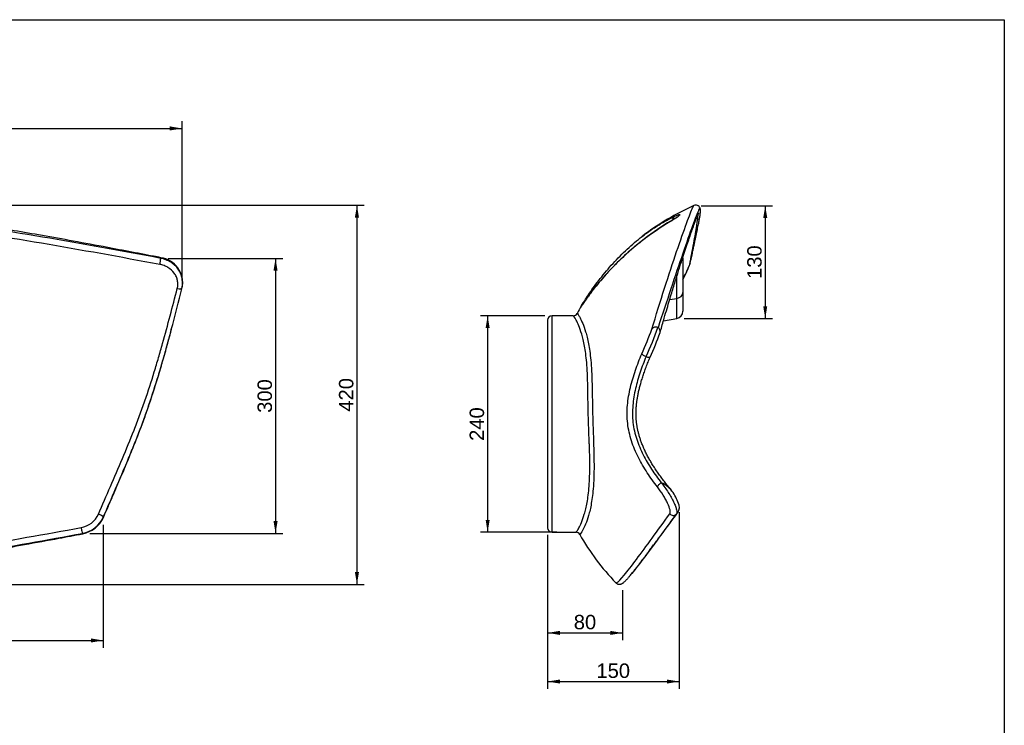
# Model space of a CAD drawing. Header units: millimetres. Extents: x 11 to 285, y 7 to 203.
# Tile 5 of 5: x 148 to 284, y 105 to 203. Entities that reach past the tile are written whole.
import ezdxf
from ezdxf.enums import TextEntityAlignment as Align

# ---------------------------------------------------------------- set-up
doc = ezdxf.new("R2010")
doc.units = ezdxf.units.MM
for name, color, linetype in [('1', 7, 'Continuous'), ('Default', 7, 'Continuous'), ('KONG_110-R', 7, 'Continuous')]:
    doc.layers.add(name, color=color, linetype=linetype)
doc.styles.add('SEACAD_Arial', font='ARIAL.TTF')
doc.dimstyles.new('ISO_PALLINATURA', dxfattribs={"dimtxt": 2, "dimasz": 1.7, "dimexe": 1, "dimexo": 1, "dimgap": 1, "dimtad": 1, "dimdec": 0, "dimlfac": 8, "dimtxsty": 'SEACAD_Arial', "dimblk1": '_SE_FILLED', "dimblk2": '_SE_FILLED', "dimsah": 1, "dimcen": 1, "dimadec": 0, "dimazin": 0, "dimtfac": 1, "dimtdec": 0, "dimtmove": 0, "dimatfit": 3, "dimfxl": 1, "dimtolj": 1, "dimarcsym": 0})

# ---------------------------------------------------------------- blocks, each defined once
blk = doc.blocks.new('SE')
at = {"layer": 'KONG_110-R', "color": 7, "linetype": 'Continuous'}
for centre, radius, start, end in [((166.95, 166.41), 3.47, 349.2735, 82.3607), ((155.81, 135.63), 3.22, 279.7938, 336.116), ((155.83, 135.54), 3.95, 280.3457, 335.6962), ((155.88, 135.44), 3.89, 280.2111, 336.0371)]:
    blk.add_arc(centre, radius, start, end, dxfattribs=at)
for centre, major_axis, ratio, start_param, end_param in [((167.29, 169.24), (0.119, 0.614), 0.040793, 4.176259, 5.744213), ((167.29, 169.24), (-0.119, -0.614), 0.040793, 2.60262, 3.141713), ((169.75, 165.86), (-0.606, 0.151), 0.452319, 1.579516, 3.149864), ((158.87, 134.11), (0.573, -0.251), 0.243711, 0.296767, 1.874618), ((158.87, 134.11), (-0.573, 0.251), 0.243711, 3.143663, 3.43836), ((156.46, 132.23), (0.115, -0.614), 0.10337, 4.32201, 5.899837), ((156.46, 132.23), (-0.115, 0.614), 0.10337, 2.758244, 3.141449)]:
    blk.add_ellipse(centre, major_axis=major_axis, ratio=ratio, start_param=start_param, end_param=end_param, dxfattribs=at)
for points, knots in [([(167.41, 169.86), (167.04, 169.93), (164.52, 170.42), (160.13, 171.26), (154.85, 172.24), (150.57, 173), (146.68, 173.67), (143.07, 174.25), (139.67, 174.76), (136.47, 175.21), (133.32, 175.61), (130.22, 175.97), (127.15, 176.29), (124.21, 176.55), (121.39, 176.76), (118.66, 176.92), (116.01, 177.04), (113.44, 177.11), (110.93, 177.14), (108.58, 177.13), (106.32, 177.08), (104.14, 177), (101.91, 176.88), (99.68, 176.72), (97.42, 176.51), (95.15, 176.27), (92.85, 175.99), (90.54, 175.67), (88.2, 175.3), (85.84, 174.89), (83.47, 174.44), (81.07, 173.95), (78.64, 173.41), (76.15, 172.83), (73.57, 172.18), (70.88, 171.47), (68.1, 170.69), (65.21, 169.85), (62.19, 168.93), (59.01, 167.92), (55.62, 166.81), (51.95, 165.57), (47.78, 164.13), (42.92, 162.42), (39.04, 161.04), (37.04, 160.33), (36.85, 160.26)], [0, 0, 0, 0, 0.00768, 0.061157, 0.096982, 0.129137, 0.158447, 0.185661, 0.211256, 0.235545, 0.258343, 0.282525, 0.305544, 0.32756, 0.348726, 0.369155, 0.388941, 0.408157, 0.426864, 0.445116, 0.460898, 0.477589, 0.494179, 0.510941, 0.52788, 0.545004, 0.562318, 0.57983, 0.597547, 0.615473, 0.633616, 0.651981, 0.670573, 0.689441, 0.709605, 0.730442, 0.752073, 0.774629, 0.798283, 0.823265, 0.849907, 0.8787, 0.910449, 0.949372, 0.995828, 1, 1, 1, 1]), ([(167.41, 169.77), (161.94, 170.8), (156.47, 171.8), (145.5, 173.65), (140, 174.49), (128.96, 175.84), (123.41, 176.35), (115.07, 176.72), (112.28, 176.77), (106.72, 176.73), (103.94, 176.63), (98.39, 176.25), (95.62, 175.97), (90.11, 175.24), (87.36, 174.79), (79.18, 173.23), (73.79, 171.92), (63.11, 168.93), (57.82, 167.27), (47.31, 163.79), (42.08, 161.97), (36.85, 160.16)], [0, 0, 0, 0, 0.125, 0.125, 0.25, 0.25, 0.375, 0.375, 0.4375, 0.4375, 0.5, 0.5, 0.5625, 0.5625, 0.625, 0.625, 0.75, 0.75, 0.875, 0.875, 1, 1, 1, 1]), ([(167.25, 168.93), (161.8, 169.93), (156.35, 170.93), (145.41, 172.78), (139.93, 173.63), (128.92, 175), (123.4, 175.51), (112.32, 176.02), (106.76, 176.01), (98.47, 175.45), (95.71, 175.17), (90.22, 174.44), (87.48, 173.99), (79.33, 172.43), (73.96, 171.11), (63.32, 168.11), (58.05, 166.44), (50.19, 163.82), (47.57, 162.93), (42.35, 161.14), (39.73, 160.24), (37.12, 159.35)], [0, 0, 0, 0, 0.125, 0.125, 0.25, 0.25, 0.375, 0.375, 0.5, 0.5, 0.5625, 0.5625, 0.625, 0.625, 0.75, 0.75, 0.875, 0.875, 0.9375, 0.9375, 1, 1, 1, 1]), ([(170.37, 165.76), (170.41, 165.96), (170.44, 166.17), (170.45, 166.59), (170.42, 166.81), (170.34, 167.25), (170.27, 167.47), (170.08, 167.88), (169.96, 168.09), (169.69, 168.46), (169.54, 168.64), (169.18, 168.96), (168.99, 169.1), (168.58, 169.36), (168.35, 169.47), (167.89, 169.65), (167.65, 169.72), (167.41, 169.77)], [0.0096862, 0.0096862, 0.0096862, 0.0096862, 0.125, 0.125, 0.25, 0.25, 0.375, 0.375, 0.5, 0.5, 0.625, 0.625, 0.75, 0.75, 0.875, 0.875, 1, 1, 1, 1]), ([(169.68, 165.59), (169.73, 165.77), (169.76, 165.95), (169.77, 166.31), (169.75, 166.5), (169.68, 166.87), (169.63, 167.04), (169.48, 167.39), (169.38, 167.56), (169.04, 168.02), (168.74, 168.29), (168.22, 168.6), (168.04, 168.69), (167.65, 168.83), (167.46, 168.89), (167.25, 168.93)], [0, 0, 0, 0, 0.125, 0.125, 0.25, 0.25, 0.375, 0.375, 0.5, 0.5, 0.75, 0.75, 0.875, 0.875, 1, 1, 1, 1]), ([(158.75, 134.32), (159.86, 136.87), (160.98, 139.42), (162.63, 143.32), (163.17, 144.63), (163.96, 146.63), (164.21, 147.3), (164.72, 148.66), (164.96, 149.34), (165.66, 151.37), (166.09, 152.7), (166.7, 154.7), (166.9, 155.36), (167.28, 156.67), (167.47, 157.32), (168.37, 160.56), (169.03, 163.09), (169.68, 165.59)], [0, 0, 0, 0, 0.25, 0.25, 0.375, 0.375, 0.4375, 0.4375, 0.5, 0.5, 0.625, 0.625, 0.6875, 0.6875, 0.75, 0.75, 1, 1, 1, 1]), ([(159.43, 133.91), (160.57, 136.52), (161.72, 139.14), (163.11, 142.48), (163.39, 143.16), (163.93, 144.51), (164.2, 145.2), (164.99, 147.25), (165.47, 148.61), (166.39, 151.32), (166.81, 152.67), (167.42, 154.68), (167.61, 155.35), (167.99, 156.68), (168.18, 157.34), (168.53, 158.63), (168.7, 159.26), (168.86, 159.89)], [0, 0, 0, 0, 0.25, 0.25, 0.3125, 0.3125, 0.375, 0.375, 0.5, 0.5, 0.625, 0.625, 0.6875, 0.6875, 0.75, 0.75, 0.8105016, 0.8105016, 0.8105016, 0.8105016]), ([(159.44, 133.86), (159.66, 134.37), (160.06, 135.27), (160.7, 136.74), (161.31, 138.14), (161.86, 139.44), (162.37, 140.64), (162.84, 141.77), (163.29, 142.86), (163.72, 143.94), (164.15, 145.03), (164.55, 146.08), (164.94, 147.11), (165.3, 148.11), (165.64, 149.08), (165.97, 150.06), (166.31, 151.07), (166.64, 152.13), (166.98, 153.21), (167.32, 154.32), (167.65, 155.48), (168, 156.68), (168.34, 157.92), (168.64, 159.03), (168.8, 159.65), (168.87, 159.9)], [0, 0, 0, 0, 0.054209, 0.115499, 0.170059, 0.219845, 0.266135, 0.309763, 0.349433, 0.391552, 0.432454, 0.472165, 0.510691, 0.548058, 0.584305, 0.620158, 0.658711, 0.698394, 0.739411, 0.781958, 0.826263, 0.872598, 0.921304, 0.972823, 1, 1, 1, 1]), ([(35.4, 135.58), (40.31, 134.43), (45.24, 133.29), (55.13, 131.13), (60.09, 130.1), (70.09, 128.3), (75.12, 127.51), (85.26, 126.31), (90.36, 125.89), (98.04, 125.65), (100.6, 125.63), (105.73, 125.73), (108.29, 125.84), (115.96, 126.32), (121.06, 126.85), (131.2, 128.17), (136.25, 128.96), (146.32, 130.65), (151.34, 131.55), (156.36, 132.45)], [0, 0, 0, 0, 0.125, 0.125, 0.25, 0.25, 0.375, 0.375, 0.5, 0.5, 0.5625, 0.5625, 0.625, 0.625, 0.75, 0.75, 0.875, 0.875, 1, 1, 1, 1]), ([(37.02, 134.13), (37.04, 134.13), (38.63, 133.75), (41.92, 132.98), (46.4, 131.95), (50.51, 131.04), (54.31, 130.22), (57.85, 129.49), (61.18, 128.83), (64.3, 128.24), (67.38, 127.7), (70.43, 127.19), (73.45, 126.72), (76.36, 126.3), (79.16, 125.94), (81.87, 125.63), (84.51, 125.36), (87.07, 125.13), (89.58, 124.95), (92.02, 124.8), (94.42, 124.69), (96.76, 124.62), (99.06, 124.59), (101.33, 124.59), (103.62, 124.63), (105.96, 124.7), (108.35, 124.81), (110.79, 124.95), (113.3, 125.12), (115.87, 125.34), (118.51, 125.59), (121.23, 125.88), (124.04, 126.22), (126.96, 126.59), (130, 127.02), (133.18, 127.5), (136.6, 128.04), (140.29, 128.65), (144.3, 129.35), (148.63, 130.12), (152.86, 130.9), (155.36, 131.37), (156.58, 131.6)], [0, 0, 0, 0, 0.000263, 0.043284, 0.081483, 0.116192, 0.148346, 0.17854, 0.206565, 0.232829, 0.257848, 0.284359, 0.309652, 0.333883, 0.357208, 0.379746, 0.401591, 0.422823, 0.443506, 0.463695, 0.483439, 0.50278, 0.521594, 0.540079, 0.558925, 0.578157, 0.59781, 0.617927, 0.638552, 0.659741, 0.681555, 0.704068, 0.727369, 0.75157, 0.77681, 0.803274, 0.831219, 0.86251, 0.895863, 0.932037, 0.972194, 1, 1, 1, 1]), ([(37.13, 134.27), (41.99, 133.14), (46.85, 132.03), (56.62, 129.92), (61.53, 128.93), (71.41, 127.2), (76.38, 126.45), (83.88, 125.61), (86.39, 125.38), (91.43, 125.02), (93.95, 124.89), (99, 124.76), (101.53, 124.77), (106.59, 124.89), (109.11, 125), (116.68, 125.51), (121.71, 126.05), (131.72, 127.37), (136.7, 128.15), (146.63, 129.84), (151.59, 130.75), (156.54, 131.65)], [0, 0, 0, 0, 0.125, 0.125, 0.25, 0.25, 0.375, 0.375, 0.4375, 0.4375, 0.5, 0.5, 0.5625, 0.5625, 0.625, 0.625, 0.75, 0.75, 0.875, 0.875, 1, 1, 1, 1])]:
    blk.add_open_spline(points, degree=3, knots=knots, dxfattribs=at)
for points in [[(168.86, 159.89), (169.38, 161.85), (169.87, 163.79), (170.35, 165.71)], [(170.35, 165.71), (170.36, 165.73), (170.36, 165.75), (170.37, 165.76)]]:
    blk.add_open_spline(points, degree=3, dxfattribs=at)
blk = doc.blocks.new('SE1')
at = {"layer": 'KONG_110-R', "color": 7, "linetype": 'Continuous'}
for p, q in [((239.78, 169.86), (239.78, 165.03)), ((238.95, 164.22), (238.95, 167.29)), ((237.97, 164.08), (238.95, 164.22)), ((238.95, 161.44), (238.95, 164.22)), ((239.78, 165.03), (239.78, 162.43)), ((221.03, 161.19), (221.03, 132.44)), ((221.65, 131.82), (221.65, 161.82)), ((224.59, 161.82), (221.65, 161.82)), ((237.1, 161.11), (238.95, 161.44)), ((221.65, 131.82), (224.97, 131.82))]:
    blk.add_line(p, q, dxfattribs=at)
for centre, radius, start, end in [((255.38, 145.35), 34.71, 113.9174, 127.495), ((241.58, 176.49), 0.646, 22.9179, 114.6802), ((257.93, 141.65), 38.74, 119.8757, 146.2824), ((255.38, 145.35), 34.71, 127.5872, 128.3216), ((206.55, 183.05), 36.99, 333.9383, 337.5596), ((212.87, 180.03), 30.01, 333.7959, 338.6614), ((243.82, 152.5), 21.02, 149.6011, 152.7159), ((221.65, 161.19), 0.625, 90.1492, 179.9995), ((224.59, 162.43), 0.615, 270.121, 331.9393), ((238.78, 162.43), 1, 280, 0), ((172.09, 183.85), 67.75, 336.2382, 339.355), ((191.46, 176.37), 47.71, 334.9539, 340.1454), ((194.64, 174.52), 44.6, 335.5753, 340.2962), ((235.08, 134.93), 4.11, 35.1731, 65.3211), ((230.77, 132.56), 9.02, 19.5666, 31.69), ((237.96, 135.27), 1.34, 311.7698, 12.9691), ((221.65, 132.44), 0.625, 180.0003, 269.8887), ((224.97, 131.21), 0.604, 29.1618, 89.9851), ((253.52, 147.2), 32.12, 209.2422, 224.2175)]:
    blk.add_arc(centre, radius, start, end, dxfattribs=at)
for centre, major_axis, ratio, start_param, end_param in [((239.15, 174.74), (-0.42, 0.907), 0.741681, 0.062712, 0.87301), ((239.15, 174.38), (0.517, -0.856), 0.688514, 3.033167, 3.142233), ((240.21, 169.24), (-0.611, 0.131), 0.980818, 2.812369, 3.146346), ((238.78, 165.03), (-1, 0), 0.819576, 1.745329, 3.141593), ((236.04, 159.66), (0.601, -0.17), 0.93758, 1.319572, 2.89545), ((236.04, 159.66), (-0.601, 0.17), 0.93758, 3.131256, 4.461165), ((234.68, 156.32), (0.575, -0.245), 0.218975, 3.260604, 4.827984), ((234.68, 156.32), (-0.575, 0.245), 0.218975, 1.686392, 3.141713), ((236.75, 138.42), (0.494, 0.383), 0.274229, 1.274763, 2.845781), ((238.45, 134.75), (0.501, -0.374), 0.959221, 4.465106, 6.050137)]:
    blk.add_ellipse(centre, major_axis=major_axis, ratio=ratio, start_param=start_param, end_param=end_param, dxfattribs=at)
for points, knots in [([(235.49, 159.96), (236.07, 161.9), (236.66, 163.82), (237.83, 167.46), (238.4, 169.18), (239.45, 172.23), (239.92, 173.57), (240.49, 175.14), (240.66, 175.59), (240.94, 176.32), (241.05, 176.6), (241.22, 176.97), (241.28, 177.06), (241.31, 177.08)], [0, 0, 0, 0, 0.125, 0.125, 0.25, 0.25, 0.375, 0.375, 0.4375, 0.4375, 0.5, 0.5, 0.5622076, 0.5622076, 0.5622076, 0.5622076]), ([(242.17, 176.74), (242.17, 176.75), (242.16, 176.76), (242.11, 176.73), (242.05, 176.63), (241.87, 176.25), (241.76, 175.97), (241.48, 175.24), (241.31, 174.79), (240.74, 173.23), (240.28, 171.92), (239.26, 168.93), (238.7, 167.27), (237.55, 163.79), (236.95, 161.97), (236.34, 160.16)], [0.4128188, 0.4128188, 0.4128188, 0.4128188, 0.4375, 0.4375, 0.5, 0.5, 0.5625, 0.5625, 0.625, 0.625, 0.75, 0.75, 0.875, 0.875, 1, 1, 1, 1]), ([(240.82, 169.12), (240.88, 169.39), (240.98, 169.86), (241.14, 170.61), (241.28, 171.29), (241.41, 171.9), (241.52, 172.44), (241.62, 172.92), (241.71, 173.36), (241.8, 173.76), (241.87, 174.15), (241.95, 174.5), (242.01, 174.82), (242.06, 175.11), (242.11, 175.36), (242.15, 175.59), (242.18, 175.8), (242.21, 175.98), (242.23, 176.15), (242.24, 176.28), (242.24, 176.39), (242.24, 176.48), (242.23, 176.55), (242.21, 176.61), (242.2, 176.67), (242.18, 176.71), (242.17, 176.73)], [0, 0, 0, 0, 0.070714, 0.146309, 0.213861, 0.275626, 0.332354, 0.384698, 0.433745, 0.480202, 0.529438, 0.576254, 0.62105, 0.664208, 0.706043, 0.746842, 0.78692, 0.826695, 0.867616, 0.908592, 0.937246, 0.95843, 0.972392, 0.983929, 0.993472, 1, 1, 1, 1]), ([(238.7, 175.27), (238.4, 175.09), (238.08, 174.9), (237.42, 174.49), (237.08, 174.27), (236.03, 173.58), (235.31, 173.09), (234.25, 172.28), (233.89, 172.01), (233.18, 171.43), (232.82, 171.14), (231.77, 170.23), (231.1, 169.6), (230.12, 168.61), (229.8, 168.28), (229.17, 167.6), (228.86, 167.26), (228.29, 166.58), (228.01, 166.25), (227.48, 165.59), (227.24, 165.28), (226.9, 164.83), (226.8, 164.69), (226.6, 164.41), (226.5, 164.28), (226.23, 163.9), (226.08, 163.69), (225.9, 163.42), (225.85, 163.34), (225.76, 163.21), (225.72, 163.16), (225.66, 163.08), (225.64, 163.05), (225.62, 163.02), (225.62, 163.02), (225.62, 163.04), (225.63, 163.05), (225.64, 163.07)], [0, 0, 0, 0, 0.03125, 0.03125, 0.0625, 0.0625, 0.125, 0.125, 0.15625, 0.15625, 0.1875, 0.1875, 0.25, 0.25, 0.28125, 0.28125, 0.3125, 0.3125, 0.34375, 0.34375, 0.375, 0.375, 0.390625, 0.390625, 0.40625, 0.40625, 0.4375, 0.4375, 0.453125, 0.453125, 0.46875, 0.46875, 0.484375, 0.484375, 0.5, 0.5, 0.5100609, 0.5100609, 0.5100609, 0.5100609]), ([(236.23, 174.27), (236.41, 174.38), (236.58, 174.48), (237.1, 174.79), (237.43, 174.98), (238.08, 175.33), (238.4, 175.49), (238.69, 175.62)], [0.92174993, 0.92174993, 0.92174993, 0.92174993, 0.9375, 0.9375, 0.96875, 0.96875, 1, 1, 1, 1]), ([(236.64, 159.49), (236.65, 159.55), (236.83, 160.18), (237.16, 161.34), (237.58, 162.77), (237.93, 163.95), (238.24, 164.98), (238.52, 165.9), (238.78, 166.73), (239.02, 167.5), (239.25, 168.24), (239.48, 168.95), (239.69, 169.61), (239.89, 170.22), (240.08, 170.78), (240.26, 171.33), (240.43, 171.84), (240.59, 172.31), (240.75, 172.75), (240.89, 173.15), (241.02, 173.53), (241.14, 173.88), (241.26, 174.2), (241.37, 174.5), (241.47, 174.76), (241.56, 175.01), (241.64, 175.22), (241.72, 175.41), (241.79, 175.58), (241.84, 175.72), (241.9, 175.83), (241.94, 175.93), (241.98, 176), (242, 176.05), (242.02, 176.08), (242.02, 176.08), (242.02, 176.08), (242.02, 176.08)], [0, 0, 0, 0, 0.0068366, 0.0804025, 0.1335686, 0.1808478, 0.2229392, 0.2613477, 0.2970222, 0.3305738, 0.3624159, 0.3961586, 0.4282785, 0.4562108, 0.4857772, 0.5143702, 0.5420741, 0.5689833, 0.5951756, 0.6207156, 0.6456575, 0.670047, 0.6939223, 0.7173153, 0.7402512, 0.7627486, 0.7848179, 0.8064584, 0.8270756, 0.8473369, 0.8675352, 0.8875361, 0.907119, 0.9237202, 0.9387491, 0.9518766, 0.9521838, 0.9521838, 0.9521838, 0.9521838]), ([(239.01, 175.49), (239.01, 175.49), (239.01, 175.49), (239, 175.48), (238.97, 175.46), (238.95, 175.44), (238.91, 175.41), (238.86, 175.38), (238.79, 175.34), (238.72, 175.29), (238.67, 175.26), (238.63, 175.24)], [0.6153896, 0.6153896, 0.6153896, 0.6153896, 0.6350281, 0.6818413, 0.7284754, 0.7837682, 0.8341798, 0.879568, 0.9214239, 0.9608395, 1, 1, 1, 1]), ([(238.69, 175.62), (238.84, 175.69), (238.94, 175.73), (239.11, 175.8), (239.17, 175.82), (239.27, 175.84), (239.3, 175.84), (239.34, 175.83), (239.36, 175.82), (239.36, 175.79), (239.35, 175.76), (239.31, 175.71), (239.28, 175.68), (239.19, 175.6), (239.12, 175.55), (239, 175.46), (238.95, 175.43), (238.84, 175.35), (238.77, 175.31), (238.7, 175.27)], [0, 0, 0, 0, 0.125, 0.125, 0.25, 0.25, 0.375, 0.375, 0.5, 0.5, 0.625, 0.625, 0.75, 0.75, 0.875, 0.875, 0.9375, 0.9375, 1, 1, 1, 1]), ([(240.74, 168.93), (240.94, 169.93), (241.12, 170.93), (241.46, 172.78), (241.61, 173.63), (241.83, 175), (241.89, 175.51), (241.89, 175.78), (241.89, 175.8), (241.89, 175.81)], [0, 0, 0, 0, 0.125, 0.125, 0.25, 0.25, 0.375, 0.375, 0.3832717, 0.3832717, 0.3832717, 0.3832717]), ([(225.64, 163.07), (225.66, 163.11), (225.7, 163.17), (225.79, 163.32), (225.83, 163.4), (225.94, 163.57), (226, 163.67), (226.2, 163.99), (226.37, 164.24), (226.74, 164.8), (226.95, 165.11), (227.41, 165.76), (227.65, 166.09), (228.18, 166.79), (228.46, 167.14), (229.03, 167.85), (229.33, 168.2), (229.94, 168.9), (230.26, 169.24), (231.23, 170.26), (231.9, 170.9), (232.92, 171.81), (233.27, 172.11), (233.97, 172.67), (234.32, 172.94), (235.19, 173.58), (235.71, 173.94), (236.23, 174.27)], [0.5100609, 0.5100609, 0.5100609, 0.5100609, 0.53125, 0.53125, 0.546875, 0.546875, 0.5625, 0.5625, 0.59375, 0.59375, 0.625, 0.625, 0.65625, 0.65625, 0.6875, 0.6875, 0.71875, 0.71875, 0.75, 0.75, 0.8125, 0.8125, 0.84375, 0.84375, 0.875, 0.875, 0.9217499, 0.9217499, 0.9217499, 0.9217499]), ([(224.96, 131.82), (224.99, 131.82), (225.03, 131.87), (225.18, 132.06), (225.27, 132.21), (225.48, 132.61), (225.6, 132.86), (225.86, 133.49), (225.99, 133.87), (226.19, 134.55), (226.26, 134.79), (226.39, 135.33), (226.45, 135.62), (226.62, 136.57), (226.72, 137.3), (226.82, 138.62), (226.85, 139.11), (226.87, 139.92), (226.88, 140.2), (226.89, 140.81), (226.89, 141.14), (226.88, 141.82), (226.87, 142.18), (226.86, 142.96), (226.84, 143.37), (226.82, 144.02), (226.81, 144.24), (226.79, 144.69), (226.78, 144.93), (226.75, 145.65), (226.74, 146.14), (226.71, 146.89), (226.7, 147.15), (226.68, 147.64), (226.68, 147.89), (226.66, 148.62), (226.65, 149.09), (226.63, 149.98), (226.63, 150.4), (226.61, 151.19), (226.61, 151.56), (226.59, 152.61), (226.57, 153.23), (226.52, 154.36), (226.49, 154.86), (226.41, 155.77), (226.37, 156.18), (226.27, 156.94), (226.21, 157.29), (226.09, 157.93), (226.03, 158.23), (225.9, 158.78), (225.83, 159.03), (225.63, 159.72), (225.49, 160.1), (225.22, 160.74), (225.09, 161), (224.77, 161.62), (224.62, 161.81), (224.59, 161.82), (224.59, 161.82), (224.58, 161.82)], [0.2505756, 0.2505756, 0.2505756, 0.2505756, 0.28125, 0.28125, 0.3125, 0.3125, 0.34375, 0.34375, 0.375, 0.375, 0.390625, 0.390625, 0.40625, 0.40625, 0.4375, 0.4375, 0.453125, 0.453125, 0.4609375, 0.4609375, 0.46875, 0.46875, 0.4765625, 0.4765625, 0.484375, 0.484375, 0.4882812, 0.4882812, 0.4921875, 0.4921875, 0.5, 0.5, 0.5039062, 0.5039062, 0.5078125, 0.5078125, 0.515625, 0.515625, 0.5234375, 0.5234375, 0.53125, 0.53125, 0.546875, 0.546875, 0.5625, 0.5625, 0.578125, 0.578125, 0.59375, 0.59375, 0.609375, 0.609375, 0.625, 0.625, 0.65625, 0.65625, 0.6875, 0.6875, 0.75, 0.75, 0.7505725, 0.7505725, 0.7505725, 0.7505725]), ([(225.13, 162.15), (225.13, 162.15), (225.13, 162.15), (225.15, 162.15), (225.19, 162.1), (225.33, 161.9), (225.42, 161.75), (225.64, 161.34), (225.76, 161.08), (226.03, 160.43), (226.17, 160.05), (226.38, 159.36), (226.45, 159.11), (226.59, 158.56), (226.65, 158.26), (226.77, 157.62), (226.83, 157.27), (226.93, 156.51), (226.98, 156.1), (227.06, 155.2), (227.1, 154.7), (227.15, 153.58), (227.18, 152.97), (227.2, 151.94), (227.21, 151.58), (227.22, 150.99), (227.23, 150.79), (227.23, 150.37), (227.24, 150.16), (227.25, 149.49), (227.26, 149.03), (227.28, 148.05), (227.3, 147.55), (227.33, 146.55), (227.34, 146.03), (227.37, 145.29), (227.38, 145.05), (227.39, 144.57), (227.4, 144.34), (227.42, 143.65), (227.44, 143.23), (227.46, 142.41), (227.46, 142.03), (227.47, 140.94), (227.47, 140.31), (227.45, 139.45), (227.44, 139.17), (227.41, 138.65), (227.4, 138.41), (227.34, 137.71), (227.3, 137.28), (227.21, 136.51), (227.15, 136.15), (227.04, 135.49), (226.98, 135.19), (226.85, 134.63), (226.78, 134.38), (226.57, 133.67), (226.44, 133.27), (226.17, 132.61), (226.05, 132.35), (225.72, 131.72), (225.56, 131.51), (225.5, 131.5), (225.5, 131.5), (225.49, 131.51)], [0.246327, 0.246327, 0.246327, 0.246327, 0.25, 0.25, 0.28125, 0.28125, 0.3125, 0.3125, 0.34375, 0.34375, 0.375, 0.375, 0.390625, 0.390625, 0.40625, 0.40625, 0.421875, 0.421875, 0.4375, 0.4375, 0.453125, 0.453125, 0.46875, 0.46875, 0.4765625, 0.4765625, 0.4804688, 0.4804688, 0.484375, 0.484375, 0.4921875, 0.4921875, 0.5, 0.5, 0.5078125, 0.5078125, 0.5117188, 0.5117188, 0.515625, 0.515625, 0.5234375, 0.5234375, 0.53125, 0.53125, 0.546875, 0.546875, 0.5546875, 0.5546875, 0.5625, 0.5625, 0.578125, 0.578125, 0.59375, 0.59375, 0.609375, 0.609375, 0.625, 0.625, 0.65625, 0.65625, 0.6875, 0.6875, 0.75, 0.75, 0.7576289, 0.7576289, 0.7576289, 0.7576289]), ([(236.25, 138.09), (235.76, 138.73), (235.29, 139.39), (234.4, 140.74), (233.99, 141.44), (233.25, 142.91), (232.92, 143.68), (232.42, 145.25), (232.23, 146.06), (232.04, 147.74), (232.04, 148.58), (232.18, 150.24), (232.33, 151.07), (232.71, 152.68), (232.94, 153.47), (233.48, 155.03), (233.78, 155.79), (234.1, 156.55)], [0, 0, 0, 0, 0.125, 0.125, 0.25, 0.25, 0.375, 0.375, 0.5, 0.5, 0.625, 0.625, 0.75, 0.75, 0.875, 0.875, 1, 1, 1, 1]), ([(234.69, 156.17), (234.4, 155.45), (234.12, 154.72), (233.62, 153.24), (233.4, 152.48), (233.05, 150.96), (232.92, 150.18), (232.82, 149), (232.8, 148.59), (232.8, 147.8), (232.82, 147.41), (232.91, 146.62), (232.98, 146.23), (233.15, 145.46), (233.26, 145.07), (233.63, 143.95), (233.94, 143.23), (234.64, 141.85), (235.03, 141.18), (235.88, 139.89), (236.33, 139.27), (236.8, 138.66)], [0, 0, 0, 0, 0.125, 0.125, 0.25, 0.25, 0.375, 0.375, 0.4375, 0.4375, 0.5, 0.5, 0.5625, 0.5625, 0.625, 0.625, 0.75, 0.75, 0.875, 0.875, 1, 1, 1, 1]), ([(238.24, 137.58), (238.19, 137.64), (237.98, 137.89), (237.58, 138.37), (237.11, 138.98), (236.67, 139.57), (236.25, 140.16), (235.86, 140.74), (235.51, 141.29), (235.2, 141.83), (234.9, 142.36), (234.63, 142.9), (234.38, 143.43), (234.17, 143.94), (233.98, 144.44), (233.81, 144.93), (233.67, 145.41), (233.56, 145.87), (233.47, 146.33), (233.39, 146.78), (233.34, 147.22), (233.31, 147.66), (233.3, 148.11), (233.3, 148.57), (233.32, 149.04), (233.36, 149.52), (233.42, 150.01), (233.5, 150.52), (233.6, 151.05), (233.72, 151.59), (233.86, 152.16), (234.03, 152.75), (234.22, 153.37), (234.45, 154.03), (234.69, 154.7), (234.97, 155.4), (235.15, 155.83), (235.25, 156.08)], [0, 0, 0, 0, 0.011367, 0.053566, 0.092904, 0.130035, 0.165412, 0.202875, 0.234539, 0.264516, 0.296148, 0.326171, 0.354822, 0.382337, 0.408894, 0.434212, 0.458646, 0.482268, 0.504996, 0.526867, 0.548322, 0.56998, 0.591923, 0.614239, 0.636901, 0.660652, 0.685074, 0.710312, 0.736519, 0.763875, 0.792596, 0.82295, 0.855275, 0.889568, 0.9255, 0.96353, 1, 1, 1, 1]), ([(237.98, 134.37), (238.02, 134.43), (238.04, 134.5), (238.05, 134.68), (238.04, 134.79), (237.95, 135.17), (237.83, 135.49), (237.58, 136.01), (237.49, 136.2), (237.28, 136.58), (237.16, 136.77), (236.79, 137.35), (236.53, 137.74), (236.25, 138.09)], [0, 0, 0, 0, 0.125, 0.125, 0.25, 0.25, 0.5, 0.5, 0.625, 0.625, 0.75, 0.75, 1, 1, 1, 1]), ([(236.8, 138.66), (236.97, 138.45), (237.13, 138.24), (237.45, 137.79), (237.61, 137.56), (237.9, 137.1), (238.04, 136.88), (238.29, 136.43), (238.41, 136.21), (238.6, 135.8), (238.69, 135.6), (238.82, 135.23), (238.87, 135.07), (238.96, 134.62), (238.95, 134.4), (238.85, 134.27)], [0, 0, 0, 0, 0.125, 0.125, 0.25, 0.25, 0.375, 0.375, 0.5, 0.5, 0.625, 0.625, 0.75, 0.75, 1, 1, 1, 1]), ([(230.5, 124.8), (230.52, 124.77), (230.58, 124.78), (230.84, 124.94), (231.19, 125.31), (232.12, 126.43), (232.7, 127.18), (234.02, 128.93), (234.75, 129.93), (236.31, 132.07), (237.13, 133.21), (237.98, 134.37)], [0.4523576, 0.4523576, 0.4523576, 0.4523576, 0.5, 0.5, 0.625, 0.625, 0.75, 0.75, 0.875, 0.875, 1, 1, 1, 1]), ([(238.85, 134.27), (238.01, 133.14), (237.19, 132.03), (235.64, 129.92), (234.91, 128.93), (233.59, 127.2), (233.01, 126.45), (232.45, 125.78), (232.36, 125.67), (232.28, 125.57)], [0, 0, 0, 0, 0.125, 0.125, 0.25, 0.25, 0.375, 0.375, 0.4004022, 0.4004022, 0.4004022, 0.4004022]), ([(232.3, 125.59), (232.32, 125.62), (232.39, 125.7), (232.54, 125.88), (232.72, 126.1), (232.92, 126.35), (233.13, 126.61), (233.36, 126.9), (233.6, 127.22), (233.86, 127.55), (234.14, 127.92), (234.44, 128.31), (234.75, 128.73), (235.09, 129.18), (235.45, 129.66), (235.84, 130.18), (236.26, 130.74), (236.71, 131.36), (237.2, 132.02), (237.75, 132.76), (238.34, 133.55), (238.78, 134.15), (239, 134.44), (239.01, 134.45)], [0, 0, 0, 0, 0.016781, 0.056163, 0.095795, 0.135859, 0.176487, 0.217788, 0.260693, 0.304374, 0.349176, 0.395245, 0.442761, 0.491936, 0.543038, 0.596405, 0.652493, 0.711932, 0.775929, 0.843411, 0.916499, 0.99741, 1, 1, 1, 1]), ([(230.5, 124.8), (230.52, 124.78), (230.57, 124.73), (230.67, 124.67), (230.78, 124.62), (230.89, 124.6), (230.99, 124.59), (231.08, 124.6), (231.17, 124.62), (231.24, 124.64), (231.32, 124.67), (231.39, 124.71), (231.47, 124.76), (231.56, 124.83), (231.66, 124.92), (231.74, 124.99), (231.78, 125.03)], [0, 0, 0, 0, 0.036003, 0.078024, 0.119689, 0.161323, 0.203563, 0.247575, 0.294954, 0.347668, 0.408263, 0.480374, 0.569842, 0.680609, 0.849514, 1, 1, 1, 1]), ([(232.26, 125.55), (232.14, 125.42), (232.04, 125.3), (231.89, 125.14), (231.84, 125.09), (231.79, 125.04)], [0.40209913, 0.40209913, 0.40209913, 0.40209913, 0.4375, 0.4375, 0.45709085, 0.45709085, 0.45709085, 0.45709085])]:
    blk.add_open_spline(points, degree=3, knots=knots, dxfattribs=at)
blk = doc.blocks.new('DMBLK204')
at = {"layer": 'Default', "linetype": 'Continuous'}
for points in [[(36.2, 188.06), (34.5, 187.77), (36.2, 187.49)], [(168.65, 188.06), (168.65, 187.49), (170.35, 187.77)]]:
    blk.add_hatch(color=7, dxfattribs=at).paths.add_polyline_path(points)
at = {"layer": 'Default', "color": 7, "linetype": 'Continuous'}
for p, q in [((34.5, 157.17), (34.5, 188.77)), ((170.35, 166.71), (170.35, 188.77)), ((34.5, 187.77), (170.35, 187.77))]:
    blk.add_line(p, q, dxfattribs=at)
at = {"layer": 'Default', "color": 7, "linetype": 'Continuous', "style": 'SEACAD_Arial'}
blk.add_text('1090', height=2, dxfattribs=at).set_placement((99.29, 190.27), align=Align.TOP_LEFT)
blk = doc.blocks.new('_SE_FILLED')
at = {"color": 0}
blk.add_line((0, 0), (-1, 0), dxfattribs=at)
blk.add_solid([(0, 0), (-1, -0.1665), (-1, 0.1665), (0, 0)], dxfattribs=at)
blk = doc.blocks.new('DMBLK206')
at = {"layer": 'Default', "linetype": 'Continuous'}
for points in [[(35.86, 116.53), (35.86, 117.09), (34.16, 116.81)], [(157.73, 116.53), (159.43, 116.81), (157.73, 117.09)]]:
    blk.add_hatch(color=7, dxfattribs=at).paths.add_polyline_path(points)
at = {"layer": 'Default', "color": 7, "linetype": 'Continuous'}
for p, q in [((34.16, 136.29), (34.16, 115.81)), ((159.43, 132.86), (159.43, 115.81)), ((34.16, 116.81), (159.43, 116.81))]:
    blk.add_line(p, q, dxfattribs=at)
at = {"layer": 'Default', "color": 7, "linetype": 'Continuous', "style": 'SEACAD_Arial'}
blk.add_text('1000', height=2, dxfattribs=at).set_placement((93.67, 119.31), align=Align.TOP_LEFT)
blk = doc.blocks.new('DMBLK207')
at = {"layer": 'Default', "linetype": 'Continuous'}
for points in [[(183.59, 168.07), (183.31, 169.77), (183.03, 168.07)], [(183.59, 133.35), (183.03, 133.35), (183.31, 131.65)]]:
    blk.add_hatch(color=7, dxfattribs=at).paths.add_polyline_path(points)
at = {"layer": 'Default', "color": 7, "linetype": 'Continuous'}
for p, q in [((168.41, 169.77), (184.31, 169.77)), ((183.31, 169.77), (183.31, 131.65)), ((157.54, 131.65), (184.31, 131.65))]:
    blk.add_line(p, q, dxfattribs=at)
at = {"layer": 'Default', "color": 7, "linetype": 'Continuous', "style": 'SEACAD_Arial'}
blk.add_text('300', height=2, rotation=90, dxfattribs=at).set_placement((180.81, 148.36), align=Align.TOP_LEFT)
blk = doc.blocks.new('DMBLK209')
at = {"layer": 'Default', "linetype": 'Continuous'}
for points in [[(212.44, 160.12), (213, 160.12), (212.72, 161.82)], [(212.44, 133.52), (212.72, 131.82), (213, 133.52)]]:
    blk.add_hatch(color=7, dxfattribs=at).paths.add_polyline_path(points)
at = {"layer": 'Default', "color": 7, "linetype": 'Continuous'}
for p, q in [((220.65, 161.82), (211.72, 161.82)), ((212.72, 161.82), (212.72, 131.82)), ((222.31, 131.82), (211.72, 131.82))]:
    blk.add_line(p, q, dxfattribs=at)
at = {"layer": 'Default', "color": 7, "linetype": 'Continuous', "style": 'SEACAD_Arial'}
blk.add_text('240', height=2, rotation=90, dxfattribs=at).set_placement((210.22, 144.47), align=Align.TOP_LEFT)
blk = doc.blocks.new('DMBLK212')
at = {"layer": 'Default', "linetype": 'Continuous'}
for points in [[(222.73, 117.58), (222.73, 118.14), (221.03, 117.86)], [(229.73, 117.58), (231.43, 117.86), (229.73, 118.14)]]:
    blk.add_hatch(color=7, dxfattribs=at).paths.add_polyline_path(points)
at = {"layer": 'Default', "color": 7, "linetype": 'Continuous'}
for p, q in [((221.03, 131.44), (221.03, 116.86)), ((231.43, 123.78), (231.43, 116.86)), ((221.03, 117.86), (231.43, 117.86))]:
    blk.add_line(p, q, dxfattribs=at)
at = {"layer": 'Default', "color": 7, "linetype": 'Continuous', "style": 'SEACAD_Arial'}
blk.add_text('80', height=2, dxfattribs=at).set_placement((224.66, 120.36), align=Align.TOP_LEFT)
blk = doc.blocks.new('DMBLK213')
at = {"layer": 'Default', "linetype": 'Continuous'}
for points in [[(222.73, 110.84), (222.73, 111.4), (221.03, 111.12)], [(237.57, 110.84), (239.27, 111.12), (237.57, 111.4)]]:
    blk.add_hatch(color=7, dxfattribs=at).paths.add_polyline_path(points)
at = {"layer": 'Default', "color": 7, "linetype": 'Continuous'}
for p, q in [((239.27, 134.58), (239.27, 110.12)), ((221.03, 131.44), (221.03, 110.12)), ((221.03, 111.12), (239.27, 111.12))]:
    blk.add_line(p, q, dxfattribs=at)
at = {"layer": 'Default', "color": 7, "linetype": 'Continuous', "style": 'SEACAD_Arial'}
blk.add_text('150', height=2, dxfattribs=at).set_placement((227.8, 113.62), align=Align.TOP_LEFT)
blk = doc.blocks.new('DMBLK219')
at = {"layer": 'Default', "linetype": 'Continuous'}
for points in [[(251.49, 175.37), (251.21, 177.07), (250.93, 175.37)], [(251.49, 163.14), (250.93, 163.14), (251.21, 161.44)]]:
    blk.add_hatch(color=7, dxfattribs=at).paths.add_polyline_path(points)
at = {"layer": 'Default', "color": 7, "linetype": 'Continuous'}
for p, q in [((242.31, 177.07), (252.21, 177.07)), ((251.21, 177.07), (251.21, 161.44)), ((239.95, 161.44), (252.21, 161.44))]:
    blk.add_line(p, q, dxfattribs=at)
at = {"layer": 'Default', "color": 7, "linetype": 'Continuous', "style": 'SEACAD_Arial'}
blk.add_text('130', height=2, rotation=90, dxfattribs=at).set_placement((248.71, 166.91), align=Align.TOP_LEFT)
blk = doc.blocks.new('DMBLK221')
at = {"layer": 'Default', "linetype": 'Continuous'}
for points in [[(194.88, 175.43), (194.6, 177.13), (194.31, 175.43)], [(194.88, 126.29), (194.31, 126.29), (194.6, 124.59)]]:
    blk.add_hatch(color=7, dxfattribs=at).paths.add_polyline_path(points)
at = {"layer": 'Default', "color": 7, "linetype": 'Continuous'}
for p, q in [((111.36, 177.13), (195.6, 177.13)), ((194.6, 177.13), (194.6, 124.59)), ((101, 124.59), (195.6, 124.59))]:
    blk.add_line(p, q, dxfattribs=at)
at = {"layer": 'Default', "color": 7, "linetype": 'Continuous', "style": 'SEACAD_Arial'}
blk.add_text('420', height=2, rotation=90, dxfattribs=at).set_placement((192.1, 148.52), align=Align.TOP_LEFT)

msp = doc.modelspace()

# ---------------------------------------------------------------- linework, layer by layer
at = {"layer": '1', "color": 7, "linetype": 'Continuous'}
for p, q in [((10.8564, 202.845), (284.3566, 202.845)), ((284.3566, 202.845), (284.3566, 7.2813))]:
    msp.add_line(p, q, dxfattribs=at)

# ---------------------------------------------------------------- block references
at = {"layer": 'Default'}
for name in ['SE', 'SE1']:
    msp.add_blockref(name, (0, 0), dxfattribs=at)

# ---------------------------------------------------------------- dimensions: what is measured, and where the dimension line sits
at = {"layer": 'Default', "color": 7, "linetype": 'Continuous'}
for base, p1, p2, picture, middle in [((170.353, 187.7727), (34.4959, 156.1672), (170.353, 165.7132), 'DMBLK204', (102.4244, 187.7727)), ((159.4345, 116.8116), (34.1624, 137.2927), (159.4345, 133.8643), 'DMBLK206', (96.7985, 116.8116)), ((239.2655, 111.1209), (221.025, 132.4438), (239.2655, 135.5759), 'DMBLK213', (230.1452, 111.1209)), ((231.4251, 117.8584), (221.025, 132.4438), (231.4251, 124.7805), 'DMBLK212', (226.2251, 117.8584))]:
    dim = msp.add_linear_dim(base=base, p1=p1, p2=p2, text='\\A1;<>', dimstyle='ISO_PALLINATURA', dxfattribs=at)
    dim.commit()
    dim.dimension.update_dxf_attribs({"geometry": picture, "text_midpoint": middle, "dimtype": 160})
for base, p1, p2, picture, middle in [((194.5975, 124.5946), (110.3646, 177.1332), (100.0039, 124.5946), 'DMBLK221', (194.5975, 150.8639)), ((251.2108, 161.4403), (241.3094, 177.0736), (238.9487, 161.4403), 'DMBLK219', (251.2108, 169.257)), ((183.3088, 131.6544), (167.4061, 169.7679), (156.5414, 131.6544), 'DMBLK207', (183.3088, 150.7112))]:
    dim = msp.add_linear_dim(base=base, p1=p1, p2=p2, angle=90, text='\\A1;<>', dimstyle='ISO_PALLINATURA', dxfattribs=at)
    dim.commit()
    dim.dimension.update_dxf_attribs({"geometry": picture, "text_midpoint": middle, "dimtype": 160})
dim = msp.add_linear_dim(base=(212.7203, 131.8188), p1=(221.65, 161.8188), p2=(223.3083, 131.8188), angle=90, text='\\A1;<>', dimstyle='ISO_PALLINATURA', override={"dimdec": 2, "dimtdec": 2}, dxfattribs=at)
dim.commit()
dim.dimension.update_dxf_attribs({"geometry": 'DMBLK209', "text_midpoint": (212.7203, 146.8188), "dimtype": 160})

doc.saveas('drawing.dxf')
